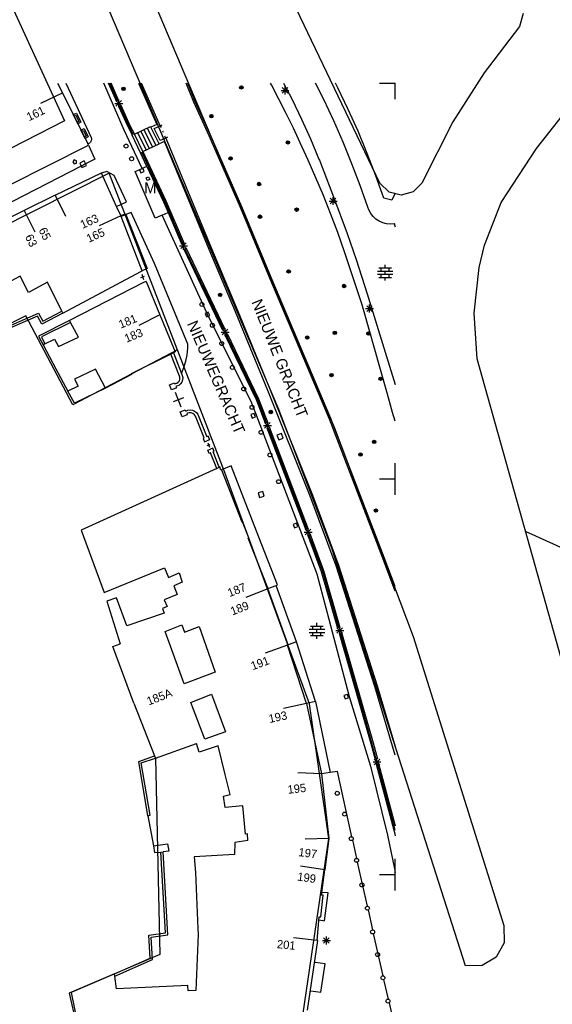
# Model space of a CAD drawing. Header units: millimetres. Extents: x 135944 to 142000, y 454200 to 456692.
# Tile 19 of 185: x 137153 to 137220, y 455184 to 455308. Entities that reach past the tile are written whole.
import ezdxf
from ezdxf.enums import TextEntityAlignment as Align

# ---------------------------------------------------------------- set-up
doc = ezdxf.new("R2010")
doc.units = ezdxf.units.MM
doc.layers.get('0').update_dxf_attribs({"color": 251})
doc.layers.add('TotaalGBKN2013X$0$Contouren', color=251, linetype='Continuous')
doc.styles.add('TotaalGBKN2013X$0$GBKN binnenstad 2009$0$Standard', font='txt')

msp = doc.modelspace()

# ---------------------------------------------------------------- linework, layer by layer
for p, q in [((137157.34, 455300), (137157.94, 455298.78)), ((137158.37, 455300), (137161.56, 455293.14)), ((137165.74, 455294.08), (137163.16, 455300)), ((137164.8, 455297.66), (137163.76, 455300)), ((137164.94, 455297.72), (137163.93, 455300)), ((137165.09, 455297.79), (137164.11, 455300)), ((137167.56, 455300), (137169.89, 455294.79)), ((137170.31, 455294.63), (137167.92, 455300)), ((137174.53, 455297.62), (137173.56, 455300)), ((137174.71, 455297.7), (137173.77, 455300)), ((137184.36, 455299.8), (137184.25, 455300)), ((137185.3, 455297.98), (137184.36, 455299.8)), ((137185.72, 455298.73), (137186.42, 455299.44)), ((137186.42, 455298.73), (137185.72, 455299.44)), ((137185.89, 455300), (137186.98, 455297.92)), ((137186.07, 455298.58), (137186.07, 455299.58)), ((137190.96, 455297.93), (137189.91, 455300)), ((137192.75, 455299.42), (137192.45, 455300)), ((137194.06, 455296.69), (137192.75, 455299.42)), ((137198, 455300), (137200, 455300)), ((137200, 455298), (137200, 455300)), ((137155.23, 455297.48), (137157.94, 455298.78)), ((137157.94, 455298.78), (137161.14, 455292.33)), ((137185.57, 455299.08), (137186.57, 455299.08)), ((137164.56, 455297.45), (137165.56, 455297.45)), ((137164.7, 455297.09), (137165.41, 455297.8)), ((137165.41, 455297.09), (137164.7, 455297.8)), ((137165.04, 455297.11), (137166.2, 455294.52)), ((137165.06, 455296.95), (137165.06, 455297.95)), ((137165.42, 455296.66), (137165.19, 455297.18)), ((137165.33, 455297.24), (137166.48, 455294.66)), ((137176.49, 455293.34), (137174.53, 455297.62)), ((137176.67, 455293.42), (137174.71, 455297.7)), ((137186.23, 455296.16), (137185.3, 455297.98)), ((137186.98, 455297.92), (137188.17, 455295.45)), ((137192.22, 455295.25), (137190.96, 455297.93)), ((137159.39, 455295.85), (137159.62, 455295.97)), ((137159.62, 455295.97), (137160.02, 455295.16)), ((137166.34, 455294.59), (137165.42, 455296.66)), ((137187.13, 455294.32), (137186.23, 455296.16)), ((137195.3, 455293.93), (137194.06, 455296.69)), ((137160.02, 455295.16), (137159.79, 455295.05)), ((137166.2, 455294.52), (137166.76, 455293.41)), ((137166.9, 455293.48), (137166.34, 455294.59)), ((137166.48, 455294.66), (137167.05, 455293.55)), ((137167.05, 455293.55), (137169.06, 455294.53)), ((137169.06, 455294.53), (137169.11, 455294.44)), ((137169.89, 455294.79), (137169.11, 455294.44)), ((137170.15, 455292.35), (137169.11, 455294.44)), ((137169.54, 455294.28), (137170.31, 455294.63)), ((137170.08, 455294.53), (137170.54, 455294.74)), ((137170.31, 455294.63), (137170.41, 455294.41)), ((137188.17, 455295.45), (137189.3, 455292.95)), ((137193.41, 455292.55), (137192.22, 455295.25)), ((137160.37, 455293.88), (137160.6, 455294)), ((137160.6, 455294), (137160.93, 455293.32)), ((137160.93, 455293.32), (137160.71, 455293.21)), ((137161.56, 455293.14), (137161.61, 455292.93)), ((137168.01, 455289.22), (137165.74, 455294.08)), ((137167.83, 455291.21), (137166.76, 455293.41)), ((137168.12, 455291.35), (137167.05, 455293.55)), ((137167.45, 455293.75), (137168.52, 455291.54)), ((137167.85, 455293.94), (137168.92, 455291.74)), ((137168.25, 455294.14), (137169.33, 455291.93)), ((137168.66, 455294.34), (137169.73, 455292.13)), ((137170.3, 455292.77), (137169.54, 455294.28)), ((137170.7, 455293.75), (137170.61, 455293.95)), ((137171.23, 455293.17), (137170.77, 455292.97)), ((137171, 455293.07), (137170.9, 455293.3)), ((137180.43, 455284.28), (137176.49, 455293.34)), ((137180.61, 455284.36), (137176.67, 455293.42)), ((137188, 455292.47), (137187.13, 455294.32)), ((137196.46, 455291.13), (137195.3, 455293.93)), ((137151.23, 455287.13), (137161.22, 455292.18)), ((137161.37, 455292.44), (137161.14, 455292.33)), ((137161.22, 455292.18), (137161.14, 455292.33)), ((137161.22, 455292.18), (137162.05, 455290.41)), ((137161.48, 455292.54), (137161.37, 455292.44)), ((137161.58, 455292.73), (137161.48, 455292.54)), ((137161.61, 455292.93), (137161.58, 455292.73)), ((137168.12, 455291.35), (137170.15, 455292.35)), ((137170.83, 455292.65), (137170.15, 455292.35)), ((137171, 455293.07), (137170.3, 455292.77)), ((137176.49, 455279), (137170.83, 455292.65)), ((137171, 455293.07), (137176.79, 455279.13)), ((137189.01, 455290.26), (137188, 455292.47)), ((137189.3, 455292.95), (137190.36, 455290.41)), ((137194.52, 455289.81), (137193.41, 455292.55)), ((137168.63, 455289.49), (137167.83, 455291.21)), ((137170.88, 455285.07), (137167.97, 455291.28)), ((137168.12, 455291.35), (137171.02, 455285.13)), ((137197.55, 455288.3), (137196.46, 455291.13)), ((137160.32, 455289.52), (137150.25, 455284.34)), ((137159.42, 455290.3), (137159.24, 455290.05)), ((137159.24, 455290.05), (137159.42, 455289.8)), ((137159.74, 455290.2), (137159.42, 455290.3)), ((137159.42, 455289.8), (137159.74, 455289.91)), ((137159.74, 455289.91), (137159.74, 455290.2)), ((137160.7, 455290.17), (137160.14, 455289.9)), ((137160.14, 455289.9), (137160.41, 455289.34)), ((137160.87, 455289.8), (137160.32, 455289.52)), ((137160.41, 455289.34), (137160.97, 455289.61)), ((137160.97, 455289.61), (137160.7, 455290.17)), ((137162.05, 455290.41), (137160.87, 455289.8)), ((137168.63, 455289.49), (137168.01, 455289.22)), ((137168.63, 455289.49), (137170.73, 455285)), ((137189.98, 455288.03), (137189.01, 455290.26)), ((137190.36, 455290.41), (137190.41, 455290.28)), ((137190.41, 455290.28), (137192.21, 455285.66)), ((137195.56, 455287.05), (137194.52, 455289.81)), ((137157.01, 455285.87), (137162.88, 455288.67)), ((137162.88, 455288.67), (137162.89, 455288.64)), ((137163.55, 455288.83), (137162.89, 455288.64)), ((137164.79, 455284.42), (137162.89, 455288.64)), ((137164.47, 455288.34), (137163.55, 455288.83)), ((137166.02, 455285), (137164.47, 455288.34)), ((137167.13, 455288.84), (137168.01, 455289.22)), ((137169.68, 455282.96), (137167.13, 455288.84)), ((137167.69, 455289.09), (137167.87, 455288.68)), ((137167.87, 455288.68), (137168.29, 455288.86)), ((137168.29, 455288.86), (137168.11, 455289.27)), ((137168.52, 455288.03), (137168.84, 455288.17)), ((137168.84, 455288.17), (137168.98, 455287.84)), ((137198.57, 455285.45), (137197.55, 455288.3)), ((137168.65, 455287.71), (137168.52, 455288.03)), ((137168.98, 455287.84), (137168.65, 455287.71)), ((137190.92, 455285.79), (137189.98, 455288.03)), ((137196.53, 455284.35), (137195.56, 455287.05)), ((137157.01, 455285.87), (137153.13, 455283.9)), ((137157.01, 455285.87), (137158.34, 455283.19)), ((137191.83, 455283.53), (137190.92, 455285.79)), ((137192.21, 455285.66), (137193.93, 455281)), ((137200, 455286.11), (137199.56, 455285.2)), ((137164.79, 455284.42), (137166.02, 455285)), ((137165.31, 455283.26), (137164.79, 455284.42)), ((137170.73, 455285), (137171.3, 455283.66)), ((137173, 455280.11), (137170.88, 455285.07)), ((137171.02, 455285.13), (137173.33, 455279.75)), ((137191.64, 455285.11), (137192.64, 455285.11)), ((137191.79, 455284.76), (137192.5, 455285.47)), ((137192.5, 455284.76), (137191.79, 455285.47)), ((137192.14, 455284.61), (137192.14, 455285.61)), ((137199.56, 455285.2), (137198.57, 455285.45)), ((137153.13, 455283.9), (137146.74, 455280.75)), ((137153.13, 455283.9), (137154.46, 455281.22)), ((137165.33, 455283.22), (137162.6, 455281.98)), ((137165.31, 455283.26), (137165.91, 455283.49)), ((137165.33, 455283.22), (137165.31, 455283.26)), ((137165.35, 455283.17), (137165.33, 455283.22)), ((137165.94, 455283.41), (137165.35, 455283.17)), ((137168.01, 455276.27), (137165.35, 455283.17)), ((137165.91, 455283.49), (137165.94, 455283.41)), ((137166.61, 455283.68), (137165.94, 455283.41)), ((137165.94, 455283.41), (137168.67, 455276.59)), ((137169.56, 455277.22), (137166.61, 455283.68)), ((137170.54, 455283.33), (137169.68, 455282.96)), ((137170.54, 455283.33), (137171.3, 455283.66)), ((137176.19, 455270.97), (137170.54, 455283.33)), ((137171.3, 455283.66), (137173.04, 455279.62)), ((137184.14, 455275.35), (137180.43, 455284.28)), ((137184.32, 455275.43), (137180.61, 455284.36)), ((137192.74, 455281.12), (137191.83, 455283.53)), ((137196.67, 455283.98), (137196.53, 455284.35)), ((137196.9, 455283.55), (137196.67, 455283.98)), ((137197.2, 455283.17), (137196.9, 455283.55)), ((137197.56, 455282.83), (137197.2, 455283.17)), ((137197.97, 455282.57), (137197.56, 455282.83)), ((137198.42, 455282.37), (137197.97, 455282.57)), ((137198.89, 455282.24), (137198.42, 455282.37)), ((137199.38, 455282.2), (137198.89, 455282.24)), ((137199.87, 455282.24), (137199.38, 455282.2)), ((137199.87, 455282.24), (137200, 455282.27)), ((137199.87, 455282.24), (137200, 455281.83)), ((137193.6, 455278.69), (137192.74, 455281.12)), ((137193.93, 455281), (137195.04, 455277.74)), ((137193.93, 455281), (137193.93, 455281)), ((137172.75, 455279.46), (137173.75, 455279.46)), ((137172.9, 455279.1), (137173.6, 455279.81)), ((137173.6, 455279.1), (137172.9, 455279.81)), ((137173.18, 455279.68), (137173, 455280.11)), ((137173.25, 455278.96), (137173.25, 455279.96)), ((137178.22, 455268.76), (137173.27, 455279.07)), ((137173.55, 455278.83), (137173.42, 455279.13)), ((137177.88, 455269.85), (137173.55, 455278.83)), ((137178.51, 455268.89), (137173.57, 455279.19)), ((137179.8, 455271.09), (137176.49, 455279)), ((137176.79, 455279.13), (137180.1, 455271.21)), ((137195.16, 455274.02), (137193.6, 455278.69)), ((137173.79, 455267.02), (137169.56, 455277.22)), ((137195.04, 455277.74), (137196.46, 455273.37)), ((137198.73, 455276.66), (137198.73, 455277.06)), ((137157.99, 455270.95), (137167.87, 455276.19)), ((137167.87, 455276.19), (137168.01, 455276.27)), ((137167.97, 455275.86), (137168.18, 455275.21)), ((137168.67, 455276.59), (137168.01, 455276.27)), ((137197.75, 455276.26), (137199.71, 455276.26)), ((137197.75, 455275.86), (137199.71, 455275.86)), ((137197.93, 455276.66), (137199.53, 455276.66)), ((137198.23, 455276.26), (137198.23, 455276.66)), ((137198.23, 455275.46), (137198.23, 455275.86)), ((137198.73, 455275.86), (137198.73, 455276.26)), ((137199.23, 455276.26), (137199.23, 455276.66)), ((137199.23, 455275.46), (137199.23, 455275.86)), ((137152.62, 455275.61), (137150.87, 455274.69)), ((137153.65, 455273.55), (137152.62, 455275.61)), ((137156.04, 455274.86), (137153.65, 455273.55)), ((137157.87, 455271.2), (137156.04, 455274.86)), ((137168.29, 455274.85), (137158.83, 455270)), ((137167.84, 455275.46), (137168.31, 455275.61)), ((137168.51, 455274.96), (137168.29, 455274.85)), ((137168.51, 455274.96), (137170.25, 455270.73)), ((137191.67, 455257.54), (137184.14, 455275.35)), ((137191.85, 455257.62), (137184.32, 455275.43)), ((137197.93, 455275.46), (137199.53, 455275.46)), ((137198.73, 455275.06), (137198.73, 455275.46)), ((137195.77, 455272.13), (137195.16, 455274.02)), ((137196.46, 455273.37), (137197.83, 455268.88)), ((137196.08, 455271.12), (137195.77, 455272.13)), ((137196.74, 455271.02), (137196.74, 455272.02)), ((137147.04, 455267.51), (137154.93, 455270.92)), ((137154.93, 455270.92), (137155.46, 455269.93)), ((137157.99, 455270.95), (137155.35, 455269.56)), ((137155.46, 455269.93), (137157.87, 455271.2)), ((137157.87, 455271.2), (137157.99, 455270.95)), ((137170.25, 455270.73), (137167.58, 455269.37)), ((137170.25, 455270.73), (137172.18, 455266.04)), ((137176.37, 455271.07), (137175.96, 455270.88)), ((137175.96, 455270.88), (137176.14, 455270.47)), ((137176.37, 455270.57), (137176.19, 455270.97)), ((137176.55, 455270.65), (137176.37, 455271.07)), ((137183.89, 455261.15), (137179.8, 455271.09)), ((137180.1, 455271.21), (137184.18, 455261.27)), ((137198.07, 455264.13), (137196.08, 455271.12)), ((137196.24, 455271.52), (137197.24, 455271.52)), ((137196.39, 455271.16), (137197.1, 455271.87)), ((137197.1, 455271.16), (137196.39, 455271.87)), ((137154.8, 455270.56), (137146.92, 455267.16)), ((137155.35, 455269.56), (137154.8, 455270.56)), ((137158.83, 455270), (137154.9, 455268.05)), ((137158.96, 455269.76), (137155.28, 455267.93)), ((137158.83, 455270), (137158.96, 455269.76)), ((137159.96, 455267.89), (137158.96, 455269.76)), ((137176.14, 455270.47), (137176.55, 455270.65)), ((137176.37, 455270.57), (137181.75, 455259.82)), ((137178.18, 455269.2), (137177.88, 455269.85)), ((137178, 455268.55), (137179, 455268.55)), ((137178.14, 455268.2), (137178.85, 455268.91)), ((137178.85, 455268.2), (137178.14, 455268.91)), ((137178.37, 455268.83), (137178.18, 455269.2)), ((137178.5, 455268.05), (137178.5, 455269.05)), ((137178.8, 455267.92), (137178.63, 455268.28)), ((137178.77, 455268.35), (137182.73, 455260.13)), ((137197.83, 455268.88), (137200, 455261.92)), ((137154.9, 455268.05), (137155.5, 455266.95)), ((137155.28, 455267.93), (137155.74, 455267.07)), ((137155.74, 455267.07), (137155.5, 455266.95)), ((137155.74, 455267.07), (137156.93, 455267.67)), ((137156.93, 455267.67), (137157.43, 455266.71)), ((137157.43, 455266.71), (137159.96, 455267.89)), ((137173.78, 455266.52), (137173.79, 455267.02)), ((137178.48, 455268.22), (137182.43, 455260.01)), ((137182.58, 455260.07), (137178.8, 455267.92)), ((137155.5, 455266.95), (137157.12, 455263.9)), ((137171.64, 455265.77), (137166.63, 455263.27)), ((137171.96, 455265.93), (137171.64, 455265.77)), ((137172.75, 455262.96), (137171.64, 455265.77)), ((137172.18, 455266.04), (137171.96, 455265.93)), ((137171.96, 455265.93), (137172.99, 455263.3)), ((137173.7, 455265.69), (137173.78, 455266.52)), ((137173.3, 455264.07), (137173.54, 455264.87)), ((137173.54, 455264.87), (137173.7, 455265.69)), ((137157.12, 455263.9), (137158.61, 455261.09)), ((137162.13, 455263.86), (137159.48, 455262.58)), ((137163.38, 455261.45), (137162.13, 455263.86)), ((137166.63, 455263.27), (137166.67, 455263.18)), ((137172.99, 455263.3), (137173.3, 455264.07)), ((137172.99, 455263.3), (137173.08, 455263.08)), ((137199, 455260.69), (137198.07, 455264.13)), ((137159.48, 455262.58), (137159.94, 455261.73)), ((137166.67, 455263.18), (137163.38, 455261.45)), ((137171.47, 455261.88), (137172.11, 455262.13)), ((137172.11, 455262.13), (137172.15, 455262.02)), ((137172.15, 455262.02), (137172.38, 455262.08)), ((137172.38, 455262.08), (137172.58, 455262.21)), ((137172.58, 455262.21), (137172.72, 455262.4)), ((137172.86, 455262), (137172.64, 455261.82)), ((137172.72, 455262.4), (137172.79, 455262.62)), ((137172.78, 455262.86), (137172.75, 455262.96)), ((137172.79, 455262.62), (137172.78, 455262.86)), ((137173.03, 455262.24), (137172.86, 455262)), ((137173.12, 455262.51), (137173.03, 455262.24)), ((137173.08, 455263.08), (137173.14, 455262.8)), ((137173.14, 455262.8), (137173.12, 455262.51)), ((137159.94, 455261.73), (137158.61, 455261.09)), ((137159.48, 455259.57), (137158.61, 455261.09)), ((137163.38, 455261.45), (137159.48, 455259.57)), ((137171.72, 455261.25), (137171.47, 455261.88)), ((137172.07, 455261.39), (137171.72, 455261.25)), ((137172.36, 455261.5), (137172.07, 455261.39)), ((137172.96, 455259.08), (137172.24, 455260.92)), ((137172.37, 455261.7), (137172.28, 455261.68)), ((137172.28, 455261.68), (137172.36, 455261.5)), ((137172.64, 455261.82), (137172.37, 455261.7)), ((137189.25, 455247.83), (137183.89, 455261.15)), ((137184.18, 455261.27), (137189.55, 455247.95)), ((137173.26, 455260.25), (137171.95, 455259.75)), ((137181.75, 455259.82), (137182.32, 455258.3)), ((137182.43, 455260.01), (137183.59, 455256.97)), ((137183.6, 455257.41), (137182.58, 455260.07)), ((137182.73, 455260.13), (137183.89, 455257.09)), ((137199.67, 455258.38), (137199, 455260.69)), ((137172.82, 455258.49), (137173.14, 455258.61)), ((137173.07, 455257.85), (137172.82, 455258.49)), ((137173.14, 455258.61), (137173.45, 455258.74)), ((137173.45, 455258.74), (137173.52, 455258.57)), ((137173.52, 455258.57), (137173.79, 455258.68)), ((137173.74, 455258.29), (137173.65, 455258.23)), ((137173.97, 455258.36), (137173.74, 455258.29)), ((137173.79, 455258.68), (137174.08, 455258.72)), ((137174.21, 455258.35), (137173.97, 455258.36)), ((137174.08, 455258.72), (137174.37, 455258.67)), ((137174.44, 455258.27), (137174.21, 455258.35)), ((137174.37, 455258.67), (137174.64, 455258.55)), ((137174.63, 455258.11), (137174.44, 455258.27)), ((137174.64, 455258.55), (137174.87, 455258.37)), ((137174.87, 455258.37), (137175.04, 455258.13)), ((137182.16, 455258.27), (137181.74, 455258.12)), ((137182.32, 455257.85), (137182.16, 455258.27)), ((137182.32, 455258.3), (137190.08, 455238.01)), ((137200, 455257.29), (137199.67, 455258.38)), ((137173.7, 455258.1), (137173.07, 455257.85)), ((137173.65, 455258.23), (137173.7, 455258.1)), ((137174.76, 455257.91), (137174.63, 455258.11)), ((137175.87, 455255.19), (137174.76, 455257.91)), ((137175.04, 455258.13), (137175.08, 455258.04)), ((137175.08, 455258.04), (137176.19, 455255.32)), ((137181.74, 455258.12), (137181.9, 455257.69)), ((137181.9, 455257.69), (137182.32, 455257.85)), ((137183.49, 455256.41), (137184.2, 455257.12)), ((137184.2, 455256.41), (137183.49, 455257.12)), ((137183.74, 455257.03), (137183.6, 455257.41)), ((137183.85, 455256.26), (137183.85, 455257.26)), ((137198.42, 455239.98), (137191.67, 455257.54)), ((137198.61, 455240.05), (137191.85, 455257.62)), ((137183.35, 455256.76), (137184.35, 455256.76)), ((137188.73, 455243.5), (137183.81, 455256.41)), ((137184.09, 455256.11), (137183.96, 455256.47)), ((137185.41, 455252.65), (137184.09, 455256.11)), ((137189.03, 455243.61), (137184.11, 455256.52)), ((137175.87, 455255.19), (137175.71, 455255.12)), ((137175.71, 455255.12), (137175.89, 455254.69)), ((137175.89, 455254.69), (137176.21, 455254.82)), ((137176.34, 455255.38), (137176.19, 455255.32)), ((137176.52, 455254.94), (137176.21, 455254.82)), ((137176.32, 455254.55), (137176.54, 455254.01)), ((137176.34, 455255.38), (137176.52, 455254.94)), ((137185.63, 455255.74), (137185.05, 455255.52)), ((137185.05, 455255.52), (137185.27, 455254.94)), ((137185.27, 455254.94), (137185.85, 455255.16)), ((137185.85, 455255.16), (137185.63, 455255.74)), ((137176.23, 455254.2), (137176.62, 455254.36)), ((137176.33, 455253.61), (137176.64, 455253.74)), ((137176.49, 455253.22), (137176.33, 455253.61)), ((137176.96, 455253.87), (137176.64, 455253.74)), ((137177.12, 455253.47), (137176.96, 455253.87)), ((137176.97, 455253.41), (137177.12, 455253.47)), ((137177.76, 455251.48), (137176.97, 455253.41)), ((137176.64, 455253.28), (137176.49, 455253.22)), ((137177.44, 455251.33), (137176.64, 455253.28)), ((137186.61, 455249.55), (137185.41, 455252.65)), ((137177.44, 455251.33), (137160.33, 455243.52)), ((137177.44, 455251.33), (137177.76, 455251.48)), ((137177.83, 455251.51), (137177.76, 455251.48)), ((137177.96, 455251.11), (137177.83, 455251.51)), ((137178.06, 455251.15), (137177.96, 455251.11)), ((137179.27, 455251.67), (137178.06, 455251.15)), ((137178.06, 455251.15), (137180.6, 455244.57)), ((137182.76, 455242.64), (137179.27, 455251.67)), ((137200, 455250), (137200, 455252)), ((137198, 455250), (137200, 455250)), ((137200, 455248), (137200, 455250)), ((137183.25, 455248.42), (137182.66, 455248.23)), ((137183.44, 455247.83), (137183.25, 455248.42)), ((137188.73, 455243.93), (137186.61, 455249.55)), ((137182.66, 455248.23), (137182.85, 455247.64)), ((137182.85, 455247.64), (137183.44, 455247.83)), ((137192.52, 455239.01), (137189.25, 455247.83)), ((137189.55, 455247.95), (137192.82, 455239.11)), ((137180.6, 455244.57), (137180.66, 455244.6)), ((137180.66, 455244.6), (137181.44, 455242.59)), ((137160.33, 455243.52), (137163.21, 455235.66)), ((137187.53, 455244.41), (137187.11, 455244.25)), ((137187.11, 455244.25), (137187.27, 455243.83)), ((137187.27, 455243.83), (137187.69, 455243.99)), ((137187.69, 455243.99), (137187.53, 455244.41)), ((137188.63, 455242.92), (137189.34, 455243.63)), ((137189.34, 455242.92), (137188.63, 455243.63)), ((137188.88, 455243.55), (137188.73, 455243.93)), ((137188.98, 455242.78), (137188.98, 455243.78)), ((137181.44, 455242.59), (137181.38, 455242.57)), ((137181.38, 455242.57), (137183.88, 455236.14)), ((137185.12, 455236.6), (137182.76, 455242.64)), ((137188.48, 455243.28), (137189.48, 455243.28)), ((137190.68, 455238.27), (137188.94, 455242.94)), ((137190.84, 455238.32), (137189.09, 455242.99)), ((137190.99, 455238.37), (137189.24, 455243.05)), ((137200, 455235.83), (137198.42, 455239.98)), ((137200, 455236.39), (137198.61, 455240.05)), ((137163.21, 455235.66), (137170.86, 455238.77)), ((137170.86, 455238.77), (137171.33, 455237.54)), ((137193.05, 455231.17), (137190.99, 455238.37)), ((137197.4, 455223.76), (137192.52, 455239.01)), ((137192.82, 455239.11), (137197.7, 455223.85)), ((137171.33, 455237.54), (137172.7, 455238.13)), ((137172.7, 455238.13), (137173.07, 455236.93)), ((137190.08, 455238.01), (137191.61, 455232.27)), ((137192.75, 455231.08), (137190.68, 455238.27)), ((137192.81, 455231.44), (137190.84, 455238.32)), ((137173.07, 455236.93), (137172.02, 455236.5)), ((137172.02, 455236.5), (137172.46, 455235.38)), ((137183.9, 455236.11), (137181.1, 455235.02)), ((137183.88, 455236.14), (137184.96, 455236.54)), ((137186.46, 455229.02), (137183.88, 455236.14)), ((137184.96, 455236.54), (137185.12, 455236.6)), ((137187.54, 455229.42), (137184.96, 455236.54)), ((137164.78, 455234.96), (137163.56, 455234.54)), ((137166.09, 455231.44), (137164.78, 455234.96)), ((137172.46, 455235.38), (137170.81, 455234.72)), ((137170.81, 455234.72), (137171.17, 455233.86)), ((137163.56, 455234.54), (137165.22, 455229.16)), ((137171.17, 455233.86), (137170.57, 455233.64)), ((137170.57, 455233.64), (137170.81, 455233.02)), ((137170.81, 455233.02), (137166.09, 455231.44)), ((137191.61, 455232.27), (137194.18, 455222.52)), ((137170.93, 455230.73), (137173.02, 455231.57)), ((137173.02, 455231.57), (137173.37, 455230.63)), ((137173.37, 455230.63), (137175.23, 455231.35)), ((137175.23, 455231.35), (137177.24, 455225.59)), ((137189.11, 455230.99), (137191.08, 455230.99)), ((137189.3, 455231.39), (137190.89, 455231.39)), ((137189.6, 455230.99), (137189.6, 455231.39)), ((137190.1, 455231.39), (137190.1, 455231.79)), ((137190.1, 455230.59), (137190.1, 455230.99)), ((137190.6, 455230.99), (137190.6, 455231.39)), ((137192.63, 455230.49), (137193.34, 455231.2)), ((137193.34, 455230.49), (137192.63, 455231.2)), ((137192.9, 455231.12), (137192.81, 455231.44)), ((137192.98, 455230.34), (137192.98, 455231.34)), ((137173.34, 455224.1), (137170.93, 455230.73)), ((137189.11, 455230.59), (137191.08, 455230.59)), ((137189.3, 455230.19), (137190.89, 455230.19)), ((137189.6, 455230.19), (137189.6, 455230.59)), ((137190.1, 455229.79), (137190.1, 455230.19)), ((137190.6, 455230.19), (137190.6, 455230.59)), ((137192.48, 455230.84), (137193.48, 455230.84)), ((137192.91, 455230.5), (137196.9, 455216.57)), ((137193.19, 455230.11), (137193.07, 455230.55)), ((137195.21, 455223.08), (137193.19, 455230.11)), ((137193.22, 455230.59), (137197.21, 455216.65)), ((137164.3, 455228.82), (137165.22, 455229.16)), ((137166.98, 455221.67), (137164.3, 455228.82)), ((137186.37, 455228.99), (137183.55, 455227.96)), ((137186.37, 455228.98), (137186.46, 455229.02)), ((137188.79, 455221.62), (137186.37, 455228.98)), ((137187.54, 455229.42), (137186.46, 455229.02)), ((137189.92, 455221.88), (137187.54, 455229.42)), ((137177.24, 455225.59), (137173.34, 455224.1)), ((137200, 455215.09), (137197.4, 455223.76)), ((137197.7, 455223.85), (137200, 455216.2)), ((137174.18, 455221.76), (137176.79, 455222.79)), ((137176.79, 455222.79), (137178.56, 455218.03)), ((137193.95, 455222.77), (137193.52, 455222.65)), ((137193.52, 455222.65), (137193.65, 455222.22)), ((137193.65, 455222.22), (137194.08, 455222.34)), ((137194.08, 455222.34), (137193.95, 455222.77)), ((137194.18, 455222.52), (137196.85, 455213.71)), ((137197.05, 455216.61), (137195.21, 455223.08)), ((137166.98, 455221.67), (137169.58, 455214.99)), ((137175.92, 455217.1), (137174.18, 455221.76)), ((137188.79, 455221.62), (137185.86, 455220.98)), ((137189.92, 455221.88), (137188.79, 455221.62)), ((137188.79, 455221.62), (137190.69, 455212.74)), ((137189.92, 455221.88), (137191.77, 455212.92)), ((137178.56, 455218.03), (137175.92, 455217.1)), ((137169.69, 455214.72), (137174.87, 455216.58)), ((137175.22, 455215.46), (137174.87, 455216.58)), ((137177.63, 455216.26), (137175.22, 455215.46)), ((137178.52, 455212.66), (137177.63, 455216.26)), ((137196.9, 455216.57), (137197.44, 455214.53)), ((137197.51, 455214.9), (137197.05, 455216.61)), ((137197.21, 455216.65), (137197.75, 455214.62)), ((137167.58, 455214.31), (137169.58, 455214.99)), ((137167.9, 455214.12), (137169.69, 455214.72)), ((137169.58, 455214.99), (137169.69, 455214.72)), ((137197.6, 455214.57), (137197.51, 455214.9)), ((137197.69, 455213.73), (137197.69, 455214.73)), ((137168.75, 455207.44), (137167.58, 455214.31)), ((137169.03, 455207.49), (137167.9, 455214.12)), ((137196.85, 455213.71), (137199, 455204.97)), ((137197.19, 455214.23), (137198.19, 455214.23)), ((137197.33, 455213.88), (137198.04, 455214.59)), ((137198.04, 455213.88), (137197.33, 455214.59)), ((137197.6, 455213.95), (137199.94, 455205.15)), ((137197.87, 455213.56), (137197.75, 455213.99)), ((137200, 455205.55), (137197.87, 455213.56)), ((137197.9, 455214.03), (137200, 455206.17)), ((137179.15, 455210.1), (137178.52, 455212.66)), ((137190.69, 455212.74), (137187.69, 455212.85)), ((137191.77, 455212.92), (137190.69, 455212.74)), ((137190.69, 455212.74), (137191.6, 455204.57)), ((137192.68, 455213.02), (137191.77, 455212.92)), ((137194.53, 455204.77), (137192.68, 455213.02)), ((137178.31, 455209.92), (137179.15, 455210.1)), ((137178.51, 455208.49), (137178.31, 455209.92)), ((137180.74, 455208.7), (137178.51, 455208.49)), ((137181.08, 455205.1), (137180.74, 455208.7)), ((137168.75, 455207.44), (137169.03, 455207.49)), ((137168.75, 455207.44), (137169.44, 455203.62)), ((137181.32, 455205.14), (137181.08, 455205.1)), ((137181.35, 455204.32), (137181.32, 455205.14)), ((137199, 455204.97), (137199.91, 455200.72)), ((137199.94, 455205.15), (137200, 455204.88)), ((137169.44, 455203.62), (137171.23, 455203.87)), ((137169.44, 455203.62), (137169.58, 455202.77)), ((137171.23, 455203.87), (137171.38, 455202.95)), ((137179.71, 455204.06), (137179.7, 455202.55)), ((137181.35, 455204.32), (137179.71, 455204.06)), ((137191.6, 455204.57), (137188.6, 455204.49)), ((137191.6, 455204.57), (137191.1, 455200.61)), ((137195.14, 455202.05), (137194.62, 455204.38)), ((137169.58, 455202.77), (137170.39, 455202.85)), ((137170.39, 455202.85), (137170.67, 455202.88)), ((137170.96, 455192.64), (137170.39, 455202.85)), ((137171.38, 455202.95), (137170.67, 455202.88)), ((137171.26, 455192.4), (137170.67, 455202.88)), ((137179.7, 455202.55), (137174.61, 455202.24)), ((137174.61, 455202.24), (137174.77, 455200.28)), ((137191.1, 455200.61), (137188.03, 455201.06)), ((137196.5, 455196), (137195.24, 455201.59)), ((137200, 455200), (137200, 455202)), ((137174.77, 455200.28), (137175.07, 455193.2)), ((137190.69, 455197.41), (137191.1, 455200.61)), ((137198, 455200), (137200, 455200)), ((137199.91, 455200.72), (137200, 455200.26)), ((137200, 455198), (137200, 455200)), ((137190.6, 455194.66), (137190.87, 455197.39)), ((137190.87, 455197.39), (137190.69, 455197.41)), ((137191.54, 455197.69), (137190.73, 455197.73)), ((137191.05, 455194.14), (137191.54, 455197.69)), ((137197.17, 455193), (137196.6, 455195.53)), ((137190.12, 455191.68), (137190.4, 455194.67)), ((137190.37, 455194.3), (137191.05, 455194.14)), ((137190.4, 455194.67), (137190.6, 455194.66)), ((137168.88, 455192.35), (137170.96, 455192.64)), ((137169.05, 455189.45), (137168.88, 455192.35)), ((137169.17, 455192.1), (137171.26, 455192.4)), ((137175.1, 455192.42), (137174.82, 455185.36)), ((137175.07, 455193.2), (137175.1, 455192.42)), ((137198.47, 455187.2), (137197.27, 455192.54)), ((137169.34, 455189.27), (137169.17, 455192.1)), ((137190.12, 455191.68), (137187.14, 455191.99)), ((137190.12, 455191.68), (137187.14, 455191.99)), ((137188.89, 455182.85), (137190.22, 455191.67)), ((137190.22, 455191.67), (137190.12, 455191.68)), ((137190.8, 455191.67), (137191.8, 455191.67)), ((137190.95, 455191.32), (137191.65, 455192.02)), ((137191.65, 455191.32), (137190.95, 455192.02)), ((137191.3, 455191.17), (137191.3, 455192.17)), ((137164.53, 455187.46), (137169.05, 455189.45)), ((137164.57, 455187.18), (137169.34, 455189.27)), ((137191.15, 455188.73), (137189.88, 455188.9)), ((137190.59, 455185.16), (137191.15, 455188.73)), ((137164.53, 455187.46), (137158.81, 455185)), ((137164.57, 455187.18), (137164.53, 455187.46)), ((137164.76, 455185.57), (137164.57, 455187.18)), ((137199.14, 455184.24), (137198.57, 455186.75)), ((137158.81, 455185), (137159.68, 455181.13)), ((137173.79, 455186), (137164.76, 455185.57)), ((137173.82, 455185.31), (137173.79, 455186)), ((137174.82, 455185.36), (137173.82, 455185.31)), ((137189.32, 455185.32), (137190.59, 455185.16)), ((137199.23, 455183.81), (137199.66, 455181.91))]:
    msp.add_line(p, q)
for centre, radius in [((137165.66, 455299.29), 0.215), ((137165.66, 455299.29), 0.155), ((137165.66, 455299.29), 0.095), ((137165.66, 455299.29), 0.035), ((137180.55, 455299.46), 0.215), ((137180.55, 455299.46), 0.155), ((137180.55, 455299.46), 0.095), ((137180.55, 455299.46), 0.035), ((137176.77, 455295.83), 0.215), ((137176.77, 455295.83), 0.155), ((137176.77, 455295.83), 0.095), ((137176.77, 455295.83), 0.035), ((137165.99, 455292.05), 0.25), ((137186.43, 455292.52), 0.215), ((137186.43, 455292.52), 0.155), ((137186.43, 455292.52), 0.095), ((137186.43, 455292.52), 0.035), ((137166.69, 455290.45), 0.25), ((137179.19, 455290.49), 0.215), ((137179.19, 455290.49), 0.155), ((137179.19, 455290.49), 0.095), ((137179.19, 455290.49), 0.035), ((137182.79, 455287.26), 0.215), ((137182.79, 455287.26), 0.155), ((137182.79, 455287.26), 0.095), ((137182.79, 455287.26), 0.035), ((137182.91, 455283.13), 0.215), ((137182.91, 455283.13), 0.155), ((137182.91, 455283.13), 0.095), ((137182.91, 455283.13), 0.035), ((137187.54, 455284.02), 0.215), ((137187.54, 455284.02), 0.155), ((137187.54, 455284.02), 0.095), ((137187.54, 455284.02), 0.035), ((137186.53, 455276.22), 0.215), ((137186.53, 455276.22), 0.155), ((137186.53, 455276.22), 0.095), ((137186.53, 455276.22), 0.035), ((137193.53, 455274.37), 0.215), ((137193.53, 455274.37), 0.155), ((137193.53, 455274.37), 0.095), ((137177.87, 455273.25), 0.215), ((137177.87, 455273.25), 0.155), ((137177.87, 455273.25), 0.095), ((137177.87, 455273.25), 0.035), ((137193.53, 455274.37), 0.035), ((137175.57, 455272.04), 0.25), ((137176.89, 455269.41), 0.25), ((137192.36, 455268.45), 0.215), ((137192.36, 455268.45), 0.155), ((137192.36, 455268.45), 0.095), ((137192.36, 455268.45), 0.035), ((137196.61, 455268.37), 0.215), ((137196.61, 455268.37), 0.155), ((137196.61, 455268.37), 0.095), ((137196.61, 455268.37), 0.035), ((137178.08, 455267.1), 0.25), ((137188.88, 455267.85), 0.215), ((137188.88, 455267.85), 0.155), ((137188.88, 455267.85), 0.095), ((137188.88, 455267.85), 0.035), ((137179.42, 455264.08), 0.25), ((137191.94, 455263.12), 0.215), ((137191.94, 455263.12), 0.155), ((137191.94, 455263.12), 0.095), ((137191.94, 455263.12), 0.035), ((137198.15, 455262.65), 0.215), ((137198.15, 455262.65), 0.155), ((137198.15, 455262.65), 0.095), ((137198.15, 455262.65), 0.035), ((137180.86, 455261.36), 0.25), ((137181.9, 455259.04), 0.25), ((137184.28, 455258.45), 0.215), ((137184.28, 455258.45), 0.155), ((137184.28, 455258.45), 0.095), ((137184.28, 455258.45), 0.035), ((137183.05, 455255.88), 0.25), ((137197.33, 455254.67), 0.215), ((137197.33, 455254.67), 0.155), ((137197.33, 455254.67), 0.095), ((137197.33, 455254.67), 0.035), ((137184.17, 455253.03), 0.25), ((137195.61, 455253.07), 0.215), ((137195.61, 455253.07), 0.155), ((137195.61, 455253.07), 0.095), ((137195.61, 455253.07), 0.035), ((137185.25, 455249.65), 0.25), ((137197.55, 455246), 0.215), ((137197.55, 455246), 0.155), ((137197.55, 455246), 0.095), ((137197.55, 455246), 0.035), ((137192.66, 455210.27), 0.25), ((137193.59, 455207.64), 0.25), ((137194.43, 455204.54), 0.25), ((137195.11, 455201.8), 0.25), ((137195.79, 455198.69), 0.25), ((137196.48, 455195.75), 0.25), ((137197.14, 455192.75), 0.25), ((137197.77, 455189.89), 0.25), ((137198.44, 455186.96), 0.25), ((137199.08, 455184.01), 0.25)]:
    msp.add_circle(centre, radius)
for points in [[(137159.88, 455294.87), (137159.3, 455296.03), (137159.71, 455296.23), (137160.29, 455295.07)], [(137160.8, 455293.03), (137160.28, 455294.06), (137160.68, 455294.26), (137161.2, 455293.23)]]:
    msp.add_3dface(points)
at = {"layer": 'TotaalGBKN2013X$0$Contouren'}
for p, q in [((137138.71, 455337.64), (137158.21, 455295.24)), ((137217.85, 455291.76), (137253.84, 455337.66)), ((137198.07, 455287.38), (137187.5, 455309.34)), ((137216.18, 455308.81), (137215.71, 455307.15)), ((137215.71, 455307.15), (137211.23, 455301.31)), ((137211.23, 455301.31), (137207.29, 455295.1)), ((137158.21, 455295.24), (137134.95, 455283.34)), ((137207.29, 455295.1), (137203.36, 455287.37)), ((137213.39, 455284.94), (137217.85, 455291.76)), ((137163.86, 455288.64), (137095.16, 455254.1)), ((137178.45, 455250.8), (137163.86, 455288.64)), ((137199.21, 455286.24), (137198.07, 455287.38)), ((137203.36, 455287.37), (137202.25, 455286.25)), ((137200.73, 455285.84), (137199.21, 455286.24)), ((137202.25, 455286.25), (137200.73, 455285.84)), ((137211.29, 455279.54), (137213.39, 455284.94)), ((137210.6, 455276.72), (137211.29, 455279.54)), ((137209.98, 455270.96), (137210.6, 455276.72)), ((137210.36, 455265.18), (137209.98, 455270.96)), ((137153.33, 455270.59), (137124.4, 455256.29)), ((137159.24, 455259.36), (137153.33, 455270.59)), ((137172.47, 455266.3), (137159.24, 455259.36)), ((137225.46, 455211.23), (137210.36, 455265.18)), ((137189.16, 455221.57), (137178.45, 455250.8)), ((137231.68, 455236.42), (137216.47, 455243.36)), ((137191.6, 455204.57), (137189.16, 455221.57)), ((137169.69, 455214.72), (137170.24, 455189.89)), ((137186.9, 455172.46), (137191.6, 455204.57)), ((137170.24, 455189.89), (137159.04, 455185.1)), ((137159.04, 455185.1), (137162.56, 455168.37))]:
    msp.add_line(p, q, dxfattribs=at)
msp.add_lwpolyline([(137210.97, 455188.51), (137208.88, 455188.49), (137192.02, 455241.11), (137185.3, 455258.76), (137163.69, 455309.6), (137121.25, 455403.35), (137126.85, 455405.65), (137160.51, 455331.5), (137192.26, 455256.54), (137202.28, 455230.07), (137213.73, 455193.58), (137213.78, 455191.39), (137212.76, 455189.58)], close=True, dxfattribs=at)

# ---------------------------------------------------------------- texts
at = {"style": 'TotaalGBKN2013X$0$GBKN binnenstad 2009$0$Standard'}
for s, rotation, p in [('161', 25.4722, (137155.62, 455296.67)), ('163', 24.3986, (137162.41, 455283.03)), ('165', 24.3886, (137163.2, 455281.27)), ('181', 22.5583, (137167.28, 455270.36)), ('183', 22.5583, (137168.02, 455268.58)), ('187', 21.3089, (137181.06, 455236.4)), ('189', 21.3089, (137181.42, 455234.08)), ('191', 20.0982, (137184.01, 455227.12)), ('185A', 21.3089, (137171.73, 455223.05)), ('193', 12.2554, (137186.31, 455220.16)), ('195', 6.4454, (137188.73, 455210.99)), ('197', 352.7608, (137190.12, 455202.57)), ('199', 351.6204, (137189.97, 455199.44)), ('201', 354.4028, (137187.4, 455191.01))]:
    msp.add_text(s, height=1.054, rotation=rotation, dxfattribs=at).set_placement(p, align=Align.MIDDLE_RIGHT)
msp.add_text('M', height=1.4, dxfattribs=at).set_placement((137168.27, 455287.49), align=Align.TOP_LEFT)
for s, p in [('63', (137153.66, 455280.82)), ('65', (137155.38, 455281.68))]:
    msp.add_text(s, height=1.054, rotation=296.4474, dxfattribs=at).set_placement(p, align=Align.MIDDLE_LEFT)
for s, rotation, p in [('NIEUWE GRACHT', 291.7623, (137181.8, 455272.36)), ('NIEUWEGRACHT', 293.459, (137173.66, 455269.62))]:
    msp.add_text(s, height=1.4, rotation=rotation, dxfattribs=at).set_placement(p)

doc.saveas('drawing.dxf')
